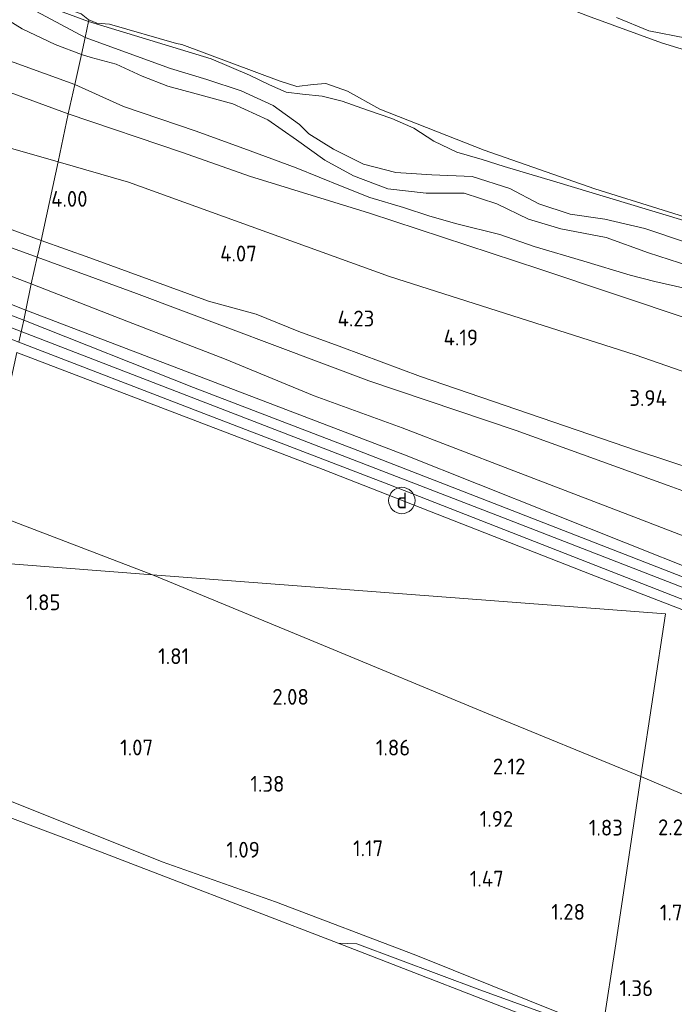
# Model space of a CAD drawing. Extents: x 126429 to 133038, y 413091 to 414846.
# Tile 125 of 256: x 127636 to 127710, y 414334 to 414446. Entities that reach past the tile are written whole.
import ezdxf
from ezdxf.enums import TextEntityAlignment as Align
from ezdxf.lldxf.tags import DXFTag

# ---------------------------------------------------------------- set-up
doc = ezdxf.new("R2010")
doc.units = 0
for name, color, linetype, lineweight in [('B-ME-GR-GRAS-GV', 60, 'Continuous', 13), ('B-ME-GW-TALUD_KRUIN-G', 90, 'Continuous', 18), ('B-ME-GW-TALUD_TEEN-G', 90, 'Continuous', 18), ('B-ME-IE-MEUBILAIR_DIJKPAAL-S', 7, 'Continuous', 25), ('B-ME-IE-TERREINAFSCHEIDING_KUNSTMATIG_HEKWERK-G', 20, 'IE-TERREINAFSCHEIDING-KUNSTMATIG', 18), ('B-ME-OB-BEKLEDING_STEEN-GV', 30, 'Continuous', 18), ('B-ME-OB-BEKLEDING_STORTSTEEN-GV', 30, 'Continuous', 18), ('B-ME-OB-OEVERVOORZIENING-G', 7, 'Continuous', 18), ('B-ME-OG-HOOGTEPUNT-S', 7, 'Continuous', 25), ('B-ME-OG-WATER_KANAAL-GV', 120, 'Continuous', 18), ('B-ME-OG-WATER_RIVIER-GV', 130, 'Continuous', 18), ('B-ME-VH-VERHARDING_ASFALT-GV', 252, 'Continuous', 18), ('B-ME-WH-WINTERBED-G', 150, 'WH-WINTERBED', 18)]:
    doc.layers.add(name, color=color, linetype=linetype, lineweight=lineweight)
doc.styles.add('NLCS-ISO', font='NLCS-ISO.ttf')
doc.styles.add('NLCS-ISO-ANNOTATIVE-T18', font='NLCS-ISO.ttf', dxfattribs={"height": 1.8})
doc.styles.get("Standard").update_dxf_attribs({"font": 'arial.ttf'})
doc.linetypes.add('IE-TERREINAFSCHEIDING-KUNSTMATIG', pattern='A,4,[82,NLCS.SHX,S=0.75,R=90,X=0,Y=0],4,-2', length=10)
tags = doc.linetypes.add('WH-WINTERBED', pattern='A,6,-3.5,["WB",Standard,S=1.8,R=0,X=-1.5,Y=-0.9],-3.5,6,-3.5,6,-3.5,6,-3.5,6,-3.5', length=51).pattern_tags.tags
tags[6] = DXFTag(74, 10)

# ---------------------------------------------------------------- blocks, each defined once
blk = doc.blocks.new('SAL-HOOGTELABEL-SO')
at = {"color": 0, "linetype": 'ByBlock', "lineweight": -2, "style": 'NLCS-ISO-ANNOTATIVE-T18'}
blk.add_attdef('HOOGTE', text='', height=1.8, dxfattribs=at).set_placement((2.79, 0), align=Align.RIGHT)
blk = doc.blocks.new('SIE-DIJKPAAL-SO')
at = {"color": 0, "linetype": 'ByBlock', "lineweight": 18}
blk.add_circle((0, 0), 1.5, dxfattribs=at)
at = {"color": 0, "linetype": 'ByBlock', "lineweight": 18, "style": 'NLCS-ISO'}
blk.add_text('d', height=1.8, dxfattribs=at).set_placement((0, 0), align=Align.MIDDLE_CENTER)

msp = doc.modelspace()

# ---------------------------------------------------------------- linework, layer by layer
at = {"layer": 'B-ME-GR-GRAS-GV'}
for points in [[(127641.259, 414435.245, 2.378), (127640.096, 414429.767, 3.781), (127622.958, 414434.661, 4.038), (127591.324, 414445.788, 4.224), (127564.361, 414456.978, 4.32), (127535.631, 414467.957, 4.645), (127522.512, 414472.927, 4.718), (127524.535, 414477.971, 2.965), (127545.927, 414469.925, 2.99), (127561.786, 414463.813, 2.853), (127577.255, 414458.242, 2.653), (127592.296, 414452.732, 2.565), (127614.406, 414445.072, 2.29)], [(127640.096, 414429.767, 3.781), (127638.155, 414420.835, 4.532), (127621.715, 414426.855, 4.567), (127599.082, 414435.356, 4.593), (127562.537, 414450.391, 4.974), (127531.554, 414462.968, 5.28), (127520.867, 414467.234, 5.51), (127520.447, 414467.432, 5.495), (127522.512, 414472.927, 4.718), (127535.631, 414467.957, 4.645), (127564.361, 414456.978, 4.32), (127591.324, 414445.788, 4.224), (127622.958, 414434.661, 4.038)], [(127638.155, 414420.835, 4.532), (127637.728, 414418.951, 5.218), (127623.936, 414423.924, 5.33), (127612.75, 414428.099, 5.18), (127580.859, 414440.6, 5.412), (127550.379, 414453.132, 5.809), (127521.483, 414464.965, 5.997), (127519.768, 414465.67, 5.998), (127520.447, 414467.432, 5.495), (127520.867, 414467.234, 5.51), (127531.554, 414462.968, 5.28), (127562.537, 414450.391, 4.974), (127599.082, 414435.356, 4.593), (127621.715, 414426.855, 4.567)], [(127583.888, 414463.764, 1.149), (127588.415, 414462.877, 1.078), (127593.664, 414461.211, 1.057), (127599.971, 414459.275, 1.057), (127605.763, 414456.465, 1.028), (127612.629, 414454.028, 1.007), (127618.891, 414452.329, 1.086), (127623.377, 414450.416, 1.216), (127626.556, 414448.516, 1.216), (127630.044, 414447.092, 1.195), (127633.632, 414446.383, 1.233), (127636.02, 414444.876, 1.242), (127639.767, 414443.106, 1.233), (127642.745, 414441.964, 1.233), (127642.004, 414438.552, 1.519), (127621.668, 414445.926, 1.569), (127604.031, 414452.795, 1.439), (127589.206, 414458.567, 1.573), (127579.412, 414461.488, 1.452), (127576.454, 414463.054, 1.347), (127578.573, 414463.031, 1.334), (127579.432, 414463.125, 1.237), (127581.407, 414463.574, 1.175)], [(127637.045, 414415.912, 5.493), (127636.433, 414412.907, 6.194), (127608.101, 414424.185, 6.064), (127579.804, 414434.806, 6.022), (127587.501, 414433.779, 5.749), (127596.39, 414431.28, 5.555), (127612.293, 414426.014, 5.318), (127624.56, 414420.65, 5.455)], [(127711.986, 414411.867, 2.403), (127726.798, 414407.43, 2.165), (127727.515, 414410.219, 1.603), (127732.9, 414408.424, 1.483), (127737.988, 414406.738, 1.463), (127743.225, 414405.343, 1.441), (127747.694, 414404.289, 1.437), (127751.77, 414403.178, 1.565), (127751.009, 414400.667, 2.053), (127748.925, 414394.244, 3.678), (127728.747, 414399.854, 3.573), (127705.723, 414407.833, 3.551), (127677.809, 414416.739, 3.62), (127648.11, 414427.451, 3.6), (127640.096, 414429.767, 3.781), (127641.259, 414435.245, 2.378), (127654.257, 414430.848, 2.578), (127661.855, 414428.158, 2.565), (127675.534, 414423.947, 2.253), (127694.877, 414417.567, 2.415)], [(127746.128, 414386.421, 4.153), (127745.374, 414384.239, 4.29), (127735.921, 414387.248, 4.11), (127722.695, 414391.438, 4.12), (127705.991, 414396.94, 4.448), (127681.339, 414405.362, 4.563), (127672.362, 414408.71, 4.347), (127667.483, 414410.479, 4.247), (127662.62, 414412.458, 4.241), (127657.21, 414413.937, 4.242), (127643.707, 414418.844, 4.366), (127638.155, 414420.835, 4.532), (127640.096, 414429.767, 3.781), (127648.11, 414427.451, 3.6), (127677.809, 414416.739, 3.62), (127705.723, 414407.833, 3.551), (127728.747, 414399.854, 3.573), (127748.925, 414394.244, 3.678)], [(127745.374, 414384.239, 4.29), (127744.086, 414380.755, 5.178), (127735.257, 414384.051, 5.132), (127724.91, 414387.371, 5.076), (127709.491, 414392.987, 5.062), (127692.201, 414399.224, 5.162), (127675.46, 414404.887, 5.055), (127649.032, 414414.816, 5.071), (127637.728, 414418.951, 5.218), (127638.155, 414420.835, 4.532), (127643.707, 414418.844, 4.366), (127657.21, 414413.937, 4.242), (127662.62, 414412.458, 4.241), (127667.483, 414410.479, 4.247), (127672.362, 414408.71, 4.347), (127681.339, 414405.362, 4.563), (127705.991, 414396.94, 4.448), (127722.695, 414391.438, 4.12), (127735.921, 414387.248, 4.11)], [(127743.445, 414379.152, 5.14), (127742, 414375.418, 5.315), (127705.585, 414389.415, 5.089), (127691.445, 414394.85, 5.329), (127679.252, 414399.545, 5.508), (127669.222, 414403.164, 5.466), (127659.014, 414407.382, 5.548), (127648.092, 414411.606, 5.484), (127637.045, 414415.912, 5.493), (127637.728, 414418.951, 5.218), (127649.032, 414414.816, 5.071), (127675.46, 414404.887, 5.055), (127692.201, 414399.224, 5.162), (127709.491, 414392.987, 5.062), (127724.91, 414387.371, 5.076), (127735.257, 414384.051, 5.132), (127744.086, 414380.755, 5.178)], [(127742, 414375.418, 5.315), (127740.761, 414371.905, 6.278), (127739.865, 414372.215, 6.219), (127739.584, 414372.312, 6.303), (127713.013, 414383.15, 6.359), (127679.503, 414396.483, 6.485), (127657.968, 414404.695, 6.34), (127636.433, 414412.907, 6.194), (127637.045, 414415.912, 5.493), (127648.092, 414411.606, 5.484), (127659.014, 414407.382, 5.548), (127669.222, 414403.164, 5.466), (127679.252, 414399.545, 5.508), (127691.445, 414394.85, 5.329), (127705.585, 414389.415, 5.089)], [(127739.865, 414372.215, 6.219), (127739.582, 414371.463, 6.255), (127716.103, 414380.659, 6.293), (127691.072, 414390.421, 6.368), (127674.183, 414396.95, 6.305), (127655.515, 414404.123, 6.243), (127636.184, 414411.76, 6.194), (127636.433, 414412.907, 6.194), (127657.968, 414404.695, 6.34), (127679.503, 414396.483, 6.485), (127713.013, 414383.15, 6.359), (127739.584, 414372.312, 6.303)], [(127700.745, 414382.877, 6.17), (127731.198, 414371.118, 6.14), (127738.135, 414368.402, 6.228), (127739.231, 414368.014, 6.252), (127738.984, 414366.767, 5.94), (127738.332, 414364.633, 5.49), (127729.414, 414368.236, 5.428), (127711.118, 414375.175, 5.403), (127714.841, 414370.875, 5.178), (127720.901, 414368.319, 5.153), (127737.346, 414362.279, 5.228), (127735.881, 414358.773, 4.19), (127731.825, 414348.754, 2.328), (127719.807, 414354.244, 2.222), (127706.399, 414359.911, 2.368), (127709.202, 414378.412, 5.809), (127650.831, 414382.845, 2.247), (127631.501, 414390.204, 2.257), (127635.391, 414408.112, 6.144), (127670.239, 414394.809, 6.16)], [(127702.149, 414331.858, 1.103), (127702.027, 414331.076, 1.038), (127680.774, 414339.623, 1.075), (127664.837, 414345.686, 1.113), (127651.944, 414350.207, 0.988), (127634.247, 414357.301, 1.052), (127622.372, 414362.149, 1.077), (127599.996, 414371.231, 1.115), (127581.6, 414378.922, 0.977), (127561.256, 414386.462, 1.065), (127544.309, 414393.51, 1.077), (127539.858, 414395.275, 1.068), (127582.31, 414390.077, 1.057), (127630.242, 414384.409, 1.829), (127650.831, 414382.845, 2.247), (127669.834, 414374.975, 2.263), (127688.838, 414367.106, 2.279), (127706.399, 414359.911, 2.368), (127704.513, 414347.459, 1.74), (127703.446, 414340.42, 1.338)], [(127631.501, 414390.204, 2.257), (127650.831, 414382.845, 2.247), (127630.242, 414384.409, 1.829)], [(127709.202, 414378.412, 5.809), (127706.399, 414359.911, 2.368), (127688.838, 414367.106, 2.279), (127669.834, 414374.975, 2.263), (127650.831, 414382.845, 2.247)], [(127722.688, 414328.081, 1.24), (127721.113, 414323.533, 0.988), (127702.027, 414331.076, 1.038), (127702.149, 414331.858, 1.103), (127703.446, 414340.42, 1.338), (127704.513, 414347.459, 1.74), (127706.399, 414359.911, 2.368), (127719.807, 414354.244, 2.222), (127731.825, 414348.754, 2.328), (127730.205, 414345.1, 2.215), (127728.444, 414340.792, 2.053), (127725.267, 414334.064, 1.39)]]:
    msp.add_polyline3d(points, close=True, dxfattribs=at)
for points in [[(127624.914, 414452.626, 0.088), (127643.558, 414445.706, 0.01), (127643.162, 414443.884, 0.075), (127637.629, 414446.862, 0.012), (127626.977, 414450.748, -0.013)], [(127630.446, 414451.242, -0.186), (127639.276, 414447.81, -0.186), (127642.706, 414446.611, -0.186), (127643.473, 414445.986, -0.186), (127643.608, 414445.927, -0.186), (127643.558, 414445.706, 0.01), (127624.914, 414452.626, 0.088)], [(127626.977, 414450.748, -0.013), (127637.629, 414446.862, 0.012), (127643.162, 414443.884, 0.075), (127642.745, 414441.964, 1.233), (127639.767, 414443.106, 1.233), (127636.02, 414444.876, 1.242), (127633.632, 414446.383, 1.233)], [(127700.101, 414451.223, 0.464), (127725.604, 414441.238, 0.464), (127751.108, 414431.253, 0.463), (127744.745, 414432.71, 0.463), (127741.388, 414433.575, 0.479), (127738.621, 414434.181, 0.467), (127734.743, 414435.508, 0.467), (127730.445, 414436.398, 0.493), (127726.3, 414437.863, 0.507), (127722.864, 414439.562, 0.557), (127719.514, 414440.885, 0.46), (127716.619, 414442.163, 0.533), (127714.184, 414442.813, 0.511), (127711.572, 414443.814, 0.511), (127707.295, 414444.678, 0.501), (127703.625, 414446.165, 0.479)], [(127621.668, 414445.926, 1.569), (127642.004, 414438.552, 1.519), (127641.259, 414435.245, 2.378), (127614.406, 414445.072, 2.29)], [(127717.67, 414421.166, 0.015), (127696.457, 414427.574, 0.033), (127690.821, 414429.223, 0.029), (127688.334, 414430.048, 0.029), (127685.472, 414430.889, -0.029), (127682.839, 414432.13, -0.055), (127680.56, 414433.595, -0.055), (127678.053, 414434.682, -0.055), (127675.295, 414435.629, -0.051), (127672.405, 414436.662, -0.053), (127670.13, 414437.253, -0.081), (127667.886, 414437.462, -0.075), (127666.046, 414437.702, -0.067), (127664.15, 414438.536, -0.051), (127661.879, 414439.622, -0.045), (127657.492, 414441.471, -0.035), (127643.558, 414445.706, 0.01), (127643.608, 414445.927, -0.186), (127644.522, 414445.53, -0.186), (127645.959, 414445.417, -0.186), (127653.582, 414443.203, -0.186), (127654.176, 414443.114, -0.186), (127665.251, 414438.986, -0.186), (127667.258, 414438.336, -0.186), (127669.107, 414438.549, -0.186), (127670.55, 414438.669, -0.186), (127673.033, 414437.807, -0.186), (127676.703, 414435.758, -0.186), (127688.578, 414431.08, -0.186), (127701.168, 414426.716, -0.186), (127716.703, 414421.859, -0.186)], [(127703.625, 414446.165, 0.479), (127707.295, 414444.678, 0.501), (127711.572, 414443.814, 0.511), (127714.184, 414442.813, 0.511), (127716.619, 414442.163, 0.533), (127719.514, 414440.885, 0.46), (127722.864, 414439.562, 0.557), (127726.3, 414437.863, 0.507), (127730.445, 414436.398, 0.493), (127734.743, 414435.508, 0.467), (127738.621, 414434.181, 0.467), (127741.388, 414433.575, 0.479), (127744.745, 414432.71, 0.463), (127751.108, 414431.253, 0.463), (127775.892, 414421.55, -0.186), (127766.102, 414424.8, -0.186), (127754.777, 414428.422, -0.186), (127745.525, 414431.133, -0.186), (127733.063, 414434.733, -0.186), (127723.589, 414437.652, -0.186), (127716.648, 414440.859, -0.186), (127708.728, 414443.283, -0.186), (127700.319, 414446.352, -0.186)], [(127711.453, 414420.66, 0.035), (127706.843, 414422.178, 0.037), (127702.304, 414423.24, 0.037), (127698.328, 414423.819, 0.045), (127694.77, 414425.015, 0.049), (127691.501, 414426.724, 0.063), (127687.206, 414428.091, 0.073), (127682.603, 414428.311, 0.073), (127678.522, 414428.57, 0.085), (127674.818, 414429.499, 0.093), (127671.431, 414431.196, 0.099), (127668.616, 414432.953, 0.099), (127667.545, 414434.008, 0.099), (127664.56, 414436.16, 0.099), (127660.934, 414437.835, 0.099), (127657.009, 414439.141, 0.097), (127652.866, 414440.375, 0.099), (127643.162, 414443.884, 0.075), (127643.558, 414445.706, 0.01), (127657.492, 414441.471, -0.035), (127661.879, 414439.622, -0.045), (127664.15, 414438.536, -0.051), (127666.046, 414437.702, -0.067), (127667.886, 414437.462, -0.075), (127670.13, 414437.253, -0.081), (127672.405, 414436.662, -0.053), (127675.295, 414435.629, -0.051), (127678.053, 414434.682, -0.055), (127680.56, 414433.595, -0.055), (127682.839, 414432.13, -0.055), (127685.472, 414430.889, -0.029), (127688.334, 414430.048, 0.029), (127690.821, 414429.223, 0.029), (127696.457, 414427.574, 0.033), (127717.67, 414421.166, 0.015)], [(127713.116, 414417.529, 1.133), (127707.271, 414419.436, 1.133), (127702.45, 414421.188, 1.129), (127697.286, 414422.15, 1.129), (127693.599, 414423.243, 1.129), (127690.006, 414425.009, 1.135), (127686.285, 414426.222, 1.127), (127681.963, 414426.2, 1.137), (127677.602, 414426.701, 1.161), (127673.697, 414428.192, 1.121), (127670.434, 414429.949, 1.089), (127667.207, 414432.291, 1.097), (127663.948, 414434.542, 1.099), (127659.96, 414436.373, 1.129), (127655.807, 414437.513, 1.179), (127652.568, 414438.369, 1.215), (127649.667, 414439.521, 1.233), (127646.714, 414440.867, 1.239), (127643.844, 414441.637, 1.247), (127642.745, 414441.964, 1.233), (127643.162, 414443.884, 0.075), (127652.866, 414440.375, 0.099), (127657.009, 414439.141, 0.097), (127660.934, 414437.835, 0.099), (127664.56, 414436.16, 0.099), (127667.545, 414434.008, 0.099), (127668.616, 414432.953, 0.099), (127671.431, 414431.196, 0.099), (127674.818, 414429.499, 0.093), (127678.522, 414428.57, 0.085), (127682.603, 414428.311, 0.073), (127687.206, 414428.091, 0.073), (127691.501, 414426.724, 0.063), (127694.77, 414425.015, 0.049), (127698.328, 414423.819, 0.045), (127702.304, 414423.24, 0.037), (127706.843, 414422.178, 0.037), (127711.453, 414420.66, 0.035)], [(127712.659, 414415.109, 1.491), (127707.979, 414416.187, 1.501), (127705.151, 414416.905, 1.519), (127699.884, 414418.468, 1.533), (127694.254, 414420.164, 1.533), (127690.335, 414421.516, 1.541), (127685.455, 414422.708, 1.555), (127682.384, 414423.593, 1.561), (127679.37, 414424.568, 1.561), (127675.571, 414425.718, 1.561), (127672.397, 414426.97, 1.561), (127667.189, 414429.093, 1.575), (127661.959, 414431.006, 1.601), (127655.819, 414433.25, 1.621), (127647.544, 414436.07, 1.621), (127642.004, 414438.552, 1.519), (127642.745, 414441.964, 1.233), (127643.844, 414441.637, 1.247), (127646.714, 414440.867, 1.239), (127649.667, 414439.521, 1.233), (127652.568, 414438.369, 1.215), (127655.807, 414437.513, 1.179), (127659.96, 414436.373, 1.129), (127663.948, 414434.542, 1.099), (127667.207, 414432.291, 1.097), (127670.434, 414429.949, 1.089), (127673.697, 414428.192, 1.121), (127677.602, 414426.701, 1.161), (127681.963, 414426.2, 1.137), (127686.285, 414426.222, 1.127), (127690.006, 414425.009, 1.135), (127693.599, 414423.243, 1.129), (127697.286, 414422.15, 1.129), (127702.45, 414421.188, 1.129), (127707.271, 414419.436, 1.133), (127713.116, 414417.529, 1.133)], [(127711.986, 414411.867, 2.403), (127694.877, 414417.567, 2.415), (127675.534, 414423.947, 2.253), (127661.855, 414428.158, 2.565), (127654.257, 414430.848, 2.578), (127641.259, 414435.245, 2.378), (127642.004, 414438.552, 1.519), (127647.544, 414436.07, 1.621), (127655.819, 414433.25, 1.621), (127661.959, 414431.006, 1.601), (127667.189, 414429.093, 1.575), (127672.397, 414426.97, 1.561), (127675.571, 414425.718, 1.561), (127679.37, 414424.568, 1.561), (127682.384, 414423.593, 1.561), (127685.455, 414422.708, 1.555), (127690.335, 414421.516, 1.541), (127694.254, 414420.164, 1.533), (127699.884, 414418.468, 1.533), (127705.151, 414416.905, 1.519), (127707.979, 414416.187, 1.501), (127712.659, 414415.109, 1.491)], [(127608.101, 414424.185, 6.064), (127636.433, 414412.907, 6.194), (127636.184, 414411.76, 6.194), (127615.586, 414419.693, 6.117)], [(127623.936, 414423.924, 5.33), (127637.728, 414418.951, 5.218), (127637.045, 414415.912, 5.493), (127624.56, 414420.65, 5.455)], [(127635.642, 414409.265, 6.16), (127656.687, 414401.178, 6.206), (127677.733, 414393.091, 6.252), (127712.605, 414379.476, 6.19), (127738.659, 414369.261, 6.196), (127738.469, 414368.702, 6.196), (127740.458, 414367.952, 6.196), (127740.661, 414368.475, 6.264), (127773.346, 414355.816, 6.29), (127796.352, 414347.169, 6.36)], [(127795.472, 414340.75, 5.818), (127787.851, 414343.593, 5.693), (127773.908, 414348.492, 5.53), (127761.126, 414353.341, 5.393), (127744.524, 414359.182, 5.305), (127737.346, 414362.279, 5.228), (127738.332, 414364.633, 5.49), (127754.554, 414358.8, 5.515), (127773.631, 414351.719, 5.69), (127786.476, 414347.45, 5.99), (127791.161, 414345.58, 6.19), (127787.227, 414348.975, 6.281), (127771.587, 414355.221, 6.223), (127740.492, 414367.568, 6.24), (127739.231, 414368.014, 6.252), (127738.135, 414368.402, 6.228), (127731.198, 414371.118, 6.14), (127700.745, 414382.877, 6.17), (127670.239, 414394.809, 6.16), (127635.391, 414408.112, 6.144)]]:
    msp.add_polyline3d(points, dxfattribs=at)
at = {"layer": 'B-ME-GW-TALUD_KRUIN-G'}
for points in [[(127640.096, 414429.767, 3.781), (127622.958, 414434.661, 4.038), (127591.324, 414445.788, 4.224), (127564.361, 414456.978, 4.32), (127535.631, 414467.957, 4.645), (127522.512, 414472.927, 4.718), (127513.779, 414476.236, 4.767), (127487.293, 414486.623, 4.641), (127457.278, 414498.624, 4.83), (127427.961, 414510.292, 4.734), (127403.34, 414520.34, 4.973), (127373.838, 414533.855, 5.065), (127351.198, 414545.255, 5.166), (127330.101, 414557.382, 5.17), (127313.996, 414566.891, 5.023), (127289.544, 414582.727, 5.035)], [(127643.558, 414445.706, 0.01), (127624.914, 414452.626, 0.088), (127612.747, 414456.827, -0.055), (127606.902, 414459.426, -0.055), (127589.748, 414466.379, 0.062)], [(127642.745, 414441.964, 1.233), (127639.767, 414443.106, 1.233), (127636.02, 414444.876, 1.242), (127633.632, 414446.383, 1.233), (127630.044, 414447.092, 1.195), (127626.556, 414448.516, 1.216), (127623.377, 414450.416, 1.216), (127618.891, 414452.329, 1.086), (127612.629, 414454.028, 1.007), (127605.763, 414456.465, 1.028), (127599.971, 414459.275, 1.057), (127593.664, 414461.211, 1.057), (127588.415, 414462.877, 1.078), (127583.888, 414463.764, 1.149), (127581.407, 414463.574, 1.175), (127579.432, 414463.125, 1.237), (127578.573, 414463.031, 1.334), (127576.454, 414463.054, 1.347)], [(127751.108, 414431.253, 0.463), (127744.745, 414432.71, 0.463), (127741.388, 414433.575, 0.479), (127738.621, 414434.181, 0.467), (127734.743, 414435.508, 0.467), (127730.445, 414436.398, 0.493), (127726.3, 414437.863, 0.507), (127722.864, 414439.562, 0.557), (127719.514, 414440.885, 0.46), (127716.619, 414442.163, 0.533), (127714.184, 414442.813, 0.511), (127711.572, 414443.814, 0.511), (127707.295, 414444.678, 0.501), (127703.625, 414446.165, 0.479)], [(127751.493, 414411.099, -0.186), (127736.061, 414415.522, -0.029), (127729.961, 414417.394, -0.014), (127717.67, 414421.166, 0.015), (127696.457, 414427.574, 0.033), (127690.821, 414429.223, 0.029), (127688.334, 414430.048, 0.029), (127685.472, 414430.889, -0.029), (127682.839, 414432.13, -0.055), (127680.56, 414433.595, -0.055), (127678.053, 414434.682, -0.055), (127675.295, 414435.629, -0.051), (127672.405, 414436.662, -0.053), (127670.13, 414437.253, -0.081), (127667.886, 414437.462, -0.075), (127666.046, 414437.702, -0.067), (127664.15, 414438.536, -0.051), (127661.879, 414439.622, -0.045), (127657.492, 414441.471, -0.035), (127643.558, 414445.706, 0.01)], [(127713.116, 414417.529, 1.133), (127707.271, 414419.436, 1.133), (127702.45, 414421.188, 1.129), (127697.286, 414422.15, 1.129), (127693.599, 414423.243, 1.129), (127690.006, 414425.009, 1.135), (127686.285, 414426.222, 1.127), (127681.963, 414426.2, 1.137), (127677.602, 414426.701, 1.161), (127673.697, 414428.192, 1.121), (127670.434, 414429.949, 1.089), (127667.207, 414432.291, 1.097), (127663.948, 414434.542, 1.099), (127659.96, 414436.373, 1.129), (127655.807, 414437.513, 1.179), (127652.568, 414438.369, 1.215), (127649.667, 414439.521, 1.233), (127646.714, 414440.867, 1.239), (127643.844, 414441.637, 1.247), (127642.745, 414441.964, 1.233)], [(127636.433, 414412.907, 6.194), (127608.101, 414424.185, 6.064), (127579.804, 414434.806, 6.022)], [(127640.096, 414429.767, 3.781), (127648.11, 414427.451, 3.6), (127677.809, 414416.739, 3.62), (127705.723, 414407.833, 3.551), (127728.747, 414399.854, 3.573), (127748.925, 414394.244, 3.678), (127772.699, 414387.528, 3.721), (127801.228, 414381.774, 4.021), (127805.455, 414381.57, 4.143), (127808.675, 414380.764, 4.235), (127813.254, 414379.626, 4.319), (127831.602, 414376.065, 4.563), (127847.827, 414373.196, 4.771), (127854.653, 414370.976, 4.769), (127858.743, 414369.677, 4.799), (127865.795, 414367.795, 4.911)], [(127612.75, 414428.099, 5.18), (127623.936, 414423.924, 5.33), (127637.728, 414418.951, 5.218)], [(127637.728, 414418.951, 5.218), (127649.032, 414414.816, 5.071)], [(127649.032, 414414.816, 5.071), (127675.46, 414404.887, 5.055), (127692.201, 414399.224, 5.162), (127709.491, 414392.987, 5.062), (127724.91, 414387.371, 5.076), (127735.257, 414384.051, 5.132), (127744.086, 414380.755, 5.178), (127752.75, 414377.723, 5.336), (127758.917, 414375.972, 5.342), (127764.028, 414374.732, 5.342), (127769.462, 414373.267, 5.304), (127777.724, 414370.923, 5.362), (127782.419, 414369.774, 5.384), (127786.593, 414368.372, 5.408), (127791.462, 414366.851, 5.422), (127797.007, 414365.471, 5.406)], [(127739.584, 414372.312, 6.303), (127713.013, 414383.15, 6.359), (127679.503, 414396.483, 6.485), (127657.968, 414404.695, 6.34), (127636.433, 414412.907, 6.194)], [(127738.135, 414368.402, 6.228), (127731.198, 414371.118, 6.14), (127700.745, 414382.877, 6.17), (127670.239, 414394.809, 6.16), (127635.391, 414408.112, 6.144)], [(127702.027, 414331.076, 1.038), (127680.774, 414339.623, 1.075), (127664.837, 414345.686, 1.113), (127651.944, 414350.207, 0.988), (127634.247, 414357.301, 1.052), (127622.372, 414362.149, 1.077), (127599.996, 414371.231, 1.115), (127581.6, 414378.922, 0.977), (127561.256, 414386.462, 1.065), (127544.309, 414393.51, 1.077), (127539.858, 414395.275, 1.068)]]:
    msp.add_polyline3d(points, dxfattribs=at)
at = {"layer": 'B-ME-GW-TALUD_TEEN-G'}
for points in [[(127638.155, 414420.835, 4.532), (127621.715, 414426.855, 4.567), (127599.082, 414435.356, 4.593), (127562.537, 414450.391, 4.974), (127531.554, 414462.968, 5.28), (127520.867, 414467.234, 5.51), (127520.447, 414467.432, 5.495), (127513.999, 414470.331, 5.246), (127501.833, 414475.417, 5.109), (127472.238, 414487.126, 5.338), (127440.692, 414499.249, 5.46), (127412.119, 414509.5, 5.472), (127384.798, 414520.407, 5.594), (127370.029, 414526.902, 5.618)], [(127576.454, 414463.054, 1.347), (127579.412, 414461.488, 1.452), (127589.206, 414458.567, 1.573), (127604.031, 414452.795, 1.439), (127621.668, 414445.926, 1.569), (127642.004, 414438.552, 1.519)], [(127643.162, 414443.884, 0.075), (127637.629, 414446.862, 0.012), (127626.977, 414450.748, -0.013)], [(127711.453, 414420.66, 0.035), (127706.843, 414422.178, 0.037), (127702.304, 414423.24, 0.037), (127698.328, 414423.819, 0.045), (127694.77, 414425.015, 0.049), (127691.501, 414426.724, 0.063), (127687.206, 414428.091, 0.073), (127682.603, 414428.311, 0.073), (127678.522, 414428.57, 0.085), (127674.818, 414429.499, 0.093), (127671.431, 414431.196, 0.099), (127668.616, 414432.953, 0.099), (127667.545, 414434.008, 0.099), (127664.56, 414436.16, 0.099), (127660.934, 414437.835, 0.099), (127657.009, 414439.141, 0.097), (127652.866, 414440.375, 0.099), (127643.162, 414443.884, 0.075)], [(127642.004, 414438.552, 1.519), (127647.544, 414436.07, 1.621), (127655.819, 414433.25, 1.621), (127661.959, 414431.006, 1.601), (127667.189, 414429.093, 1.575), (127672.397, 414426.97, 1.561), (127675.571, 414425.718, 1.561), (127679.37, 414424.568, 1.561), (127682.384, 414423.593, 1.561), (127685.455, 414422.708, 1.555), (127690.335, 414421.516, 1.541), (127694.254, 414420.164, 1.533), (127699.884, 414418.468, 1.533), (127705.151, 414416.905, 1.519), (127707.979, 414416.187, 1.501), (127712.659, 414415.109, 1.491)], [(127612.293, 414426.014, 5.318), (127624.56, 414420.65, 5.455), (127637.045, 414415.912, 5.493)], [(127794.173, 414369.527, 4.752), (127790.164, 414370.912, 4.602), (127785.755, 414372.102, 4.54), (127778.926, 414374.3, 4.484), (127770.342, 414376.389, 4.476), (127763.659, 414378.246, 4.428), (127757.584, 414379.887, 4.322), (127751.301, 414382.157, 4.222), (127745.374, 414384.239, 4.29), (127735.921, 414387.248, 4.11), (127722.695, 414391.438, 4.12), (127705.991, 414396.94, 4.448), (127681.339, 414405.362, 4.563), (127672.362, 414408.71, 4.347), (127667.483, 414410.479, 4.247), (127662.62, 414412.458, 4.241), (127657.21, 414413.937, 4.242), (127643.707, 414418.844, 4.366), (127638.155, 414420.835, 4.532)], [(127637.045, 414415.912, 5.493), (127648.092, 414411.606, 5.484)], [(127648.092, 414411.606, 5.484), (127659.014, 414407.382, 5.548), (127669.222, 414403.164, 5.466), (127679.252, 414399.545, 5.508), (127691.445, 414394.85, 5.329), (127705.585, 414389.415, 5.089), (127742, 414375.418, 5.315), (127762.792, 414367.698, 5.632), (127791.08, 414356.601, 5.728), (127822.641, 414344.743, 5.95), (127833.784, 414340.647, 6.246), (127852.244, 414333.817, 6.238), (127881.437, 414323.028, 6.302), (127890.957, 414319.155, 6.351), (127908.013, 414313.641, 6.359), (127931.275, 414305.539, 6.079), (127962.305, 414293.499, 6.065), (127984.555, 414285.715, 6.031), (128014.918, 414274.238, 5.865), (128043.497, 414264.088, 5.759), (128056.525, 414259.855, 5.589), (128066.721, 414255.57, 5.563)], [(127631.501, 414390.204, 2.257), (127650.831, 414382.845, 2.247)], [(127706.399, 414359.911, 2.368), (127688.838, 414367.106, 2.279), (127669.834, 414374.975, 2.263), (127650.831, 414382.845, 2.247)], [(127706.399, 414359.911, 2.368), (127719.807, 414354.244, 2.222), (127731.825, 414348.754, 2.328), (127743.375, 414344.988, 2.245), (127761.087, 414339.18, 2.173), (127781.227, 414332.884, 2.439), (127805.819, 414323.134, 2.417), (127821.7, 414317.165, 2.209), (127835.116, 414312.531, 2.43)]]:
    msp.add_polyline3d(points, dxfattribs=at)
at = {"layer": 'B-ME-IE-TERREINAFSCHEIDING_KUNSTMATIG_HEKWERK-G'}
for points in [[(127524.535, 414477.971, 2.965), (127545.927, 414469.925, 2.99), (127561.786, 414463.813, 2.853), (127577.255, 414458.242, 2.653), (127592.296, 414452.732, 2.565), (127614.406, 414445.072, 2.29), (127641.259, 414435.245, 2.378)], [(127641.259, 414435.245, 2.378), (127654.257, 414430.848, 2.578), (127661.855, 414428.158, 2.565), (127675.534, 414423.947, 2.253), (127694.877, 414417.567, 2.415), (127711.986, 414411.867, 2.403), (127726.798, 414407.43, 2.165), (127727.515, 414410.219, 1.603), (127728.682, 414413.958, 1.103), (127729.434, 414416.019, 0.043), (127729.961, 414417.394, -0.014)]]:
    msp.add_polyline3d(points, dxfattribs=at)
at = {"layer": 'B-ME-OB-BEKLEDING_STEEN-GV'}
msp.add_polyline3d([(127702.027, 414331.076, 1.038), (127701.797, 414329.515, 0.85), (127696.789, 414331.351, 0.85), (127671.958, 414340.982, 0.85), (127674.068, 414340.881, 0.89), (127688.073, 414335.674, 1.038), (127696.859, 414332.495, 1.038)], close=True, dxfattribs=at)
at = {"layer": 'B-ME-OB-BEKLEDING_STORTSTEEN-GV'}
msp.add_polyline3d([(127680.774, 414339.623, 1.075), (127702.027, 414331.076, 1.038), (127696.859, 414332.495, 1.038), (127688.073, 414335.674, 1.038), (127674.068, 414340.881, 0.89), (127671.958, 414340.982, 0.85), (127652.612, 414348.397, 0.85), (127642.149, 414352.402, 0.85), (127630.54, 414356.789, 0.85), (127621.246, 414360.814, 0.85), (127605.052, 414366.682, 0.85), (127593.367, 414372.056, 0.85), (127603.784, 414368.431, 1.125), (127619.147, 414362.66, 1.1), (127624.979, 414360.516, 1.113), (127634.247, 414357.301, 1.052), (127651.944, 414350.207, 0.988), (127664.837, 414345.686, 1.113)], close=True, dxfattribs=at)
at = {"layer": 'B-ME-OB-OEVERVOORZIENING-G'}
for points in [[(127647.656, 414465.397, -0.186), (127653.67, 414464.487, -0.186), (127661.714, 414462.918, -0.186), (127665.512, 414461.306, -0.186), (127667.834, 414459.251, -0.186), (127669.892, 414457.709, -0.186), (127673.533, 414456.858, -0.186), (127677.902, 414455.838, -0.186), (127680.58, 414454.861, -0.186), (127691.065, 414449.997, -0.186), (127700.319, 414446.352, -0.186), (127708.728, 414443.283, -0.186), (127716.648, 414440.859, -0.186), (127723.589, 414437.652, -0.186), (127733.063, 414434.733, -0.186), (127745.525, 414431.133, -0.186), (127754.777, 414428.422, -0.186), (127766.102, 414424.8, -0.186), (127775.892, 414421.55, -0.186)], [(127643.608, 414445.927, -0.186), (127644.522, 414445.53, -0.186), (127645.959, 414445.417, -0.186), (127653.582, 414443.203, -0.186), (127654.176, 414443.114, -0.186), (127665.251, 414438.986, -0.186), (127667.258, 414438.336, -0.186), (127669.107, 414438.549, -0.186), (127670.55, 414438.669, -0.186), (127673.033, 414437.807, -0.186), (127676.703, 414435.758, -0.186), (127688.578, 414431.08, -0.186), (127701.168, 414426.716, -0.186), (127716.703, 414421.859, -0.186)], [(127534.983, 414395.852, 0.85), (127551.412, 414389.011, 0.85), (127564.59, 414383.725, 0.85), (127581.725, 414377.126, 0.85), (127593.367, 414372.056, 0.85), (127605.052, 414366.682, 0.85), (127621.246, 414360.814, 0.85), (127630.54, 414356.789, 0.85), (127642.149, 414352.402, 0.85), (127652.612, 414348.397, 0.85), (127671.958, 414340.982, 0.85), (127696.789, 414331.351, 0.85), (127701.797, 414329.515, 0.85)]]:
    msp.add_polyline3d(points, dxfattribs=at)
at = {"layer": 'B-ME-OG-WATER_KANAAL-GV'}
for points in [[(127716.703, 414421.859, -0.186), (127701.168, 414426.716, -0.186), (127688.578, 414431.08, -0.186), (127676.703, 414435.758, -0.186), (127673.033, 414437.807, -0.186), (127670.55, 414438.669, -0.186), (127669.107, 414438.549, -0.186), (127667.258, 414438.336, -0.186), (127665.251, 414438.986, -0.186), (127654.176, 414443.114, -0.186), (127653.582, 414443.203, -0.186), (127645.959, 414445.417, -0.186), (127644.522, 414445.53, -0.186), (127643.608, 414445.927, -0.186)], [(127700.319, 414446.352, -0.186), (127708.728, 414443.283, -0.186), (127716.648, 414440.859, -0.186), (127723.589, 414437.652, -0.186), (127733.063, 414434.733, -0.186), (127745.525, 414431.133, -0.186), (127754.777, 414428.422, -0.186), (127766.102, 414424.8, -0.186), (127775.892, 414421.55, -0.186), (127795.962, 414413.692, -0.186)]]:
    msp.add_polyline3d(points, dxfattribs=at)
at = {"layer": 'B-ME-OG-WATER_RIVIER-GV'}
msp.add_polyline3d([(127372.565, 414233.613, 0.85), (127339.067, 414246.709, 0.85), (127304.387, 414260.901, 0.85), (127275.98, 414272.587, 0.85), (127254.271, 414281.798, 0.85), (127269.612, 414427.839, 0.85), (127526.663, 414396.882, 0.482), (127534.983, 414395.852, 0.85), (127551.412, 414389.011, 0.85), (127564.59, 414383.725, 0.85), (127581.725, 414377.126, 0.85), (127593.367, 414372.056, 0.85), (127605.052, 414366.682, 0.85), (127621.246, 414360.814, 0.85), (127630.54, 414356.789, 0.85), (127642.149, 414352.402, 0.85), (127652.612, 414348.397, 0.85), (127671.958, 414340.982, 0.85), (127696.789, 414331.351, 0.85), (127701.797, 414329.515, 0.85), (127669.779, 414117.257, 0.85)], dxfattribs=at)
at = {"layer": 'B-ME-VH-VERHARDING_ASFALT-GV'}
for points in [[(127466.891, 414477.545, 6.392), (127503.691, 414463.181, 6.416), (127515.831, 414458.367, 6.377), (127516.151, 414459.157, 6.391), (127517.075, 414458.803, 6.391), (127517.94, 414458.471, 6.398), (127517.644, 414457.73, 6.382), (127551.693, 414444.394, 6.162), (127573.341, 414436.011, 6.101), (127594.989, 414427.627, 6.04), (127615.586, 414419.693, 6.117), (127636.184, 414411.76, 6.194), (127635.642, 414409.265, 6.16), (127615.727, 414416.966, 6.167), (127595.813, 414424.667, 6.173), (127572.938, 414433.523, 6.197), (127550.062, 414442.378, 6.22), (127516.671, 414455.293, 6.334), (127516.396, 414454.517, 6.27), (127515.449, 414454.9, 6.288), (127514.502, 414455.283, 6.303), (127514.826, 414456.039, 6.315), (127504.639, 414460.07, 6.307), (127473.95, 414472.161, 6.467)], [(127796.352, 414347.169, 6.36), (127773.346, 414355.816, 6.29), (127740.661, 414368.475, 6.264), (127740.458, 414367.952, 6.196), (127738.469, 414368.702, 6.196), (127738.659, 414369.261, 6.196), (127712.605, 414379.476, 6.19), (127677.733, 414393.091, 6.252), (127656.687, 414401.178, 6.206), (127635.642, 414409.265, 6.16), (127636.184, 414411.76, 6.194), (127655.515, 414404.123, 6.243), (127674.183, 414396.95, 6.305), (127691.072, 414390.421, 6.368), (127716.103, 414380.659, 6.293), (127739.582, 414371.463, 6.255), (127739.865, 414372.215, 6.219), (127740.761, 414371.905, 6.278), (127741.841, 414371.531, 6.265), (127741.519, 414370.796, 6.313), (127753.786, 414366.049, 6.251), (127773.705, 414358.267, 6.313), (127790.596, 414351.839, 6.338), (127809.267, 414344.767, 6.426)]]:
    msp.add_polyline3d(points, dxfattribs=at)
at = {"layer": 'B-ME-WH-WINTERBED-G'}
for points in [[(127285.61, 414552.155, 6.413), (127318.143, 414538.136, 6.379), (127343.959, 414527.02, 6.381), (127369.776, 414515.905, 6.383), (127390.926, 414507.063, 6.383), (127412.077, 414498.221, 6.383), (127432.465, 414490.017, 6.419), (127452.854, 414481.814, 6.454), (127475.346, 414472.979, 6.456), (127497.839, 414464.145, 6.458), (127515.614, 414457.237, 6.35), (127517.103, 414456.644, 6.36), (127543.457, 414446.395, 6.387), (127568.468, 414436.596, 6.289), (127593.48, 414426.798, 6.19), (127614.694, 414418.646, 6.175), (127635.909, 414410.495, 6.16)], [(127635.909, 414410.495, 6.16), (127663.589, 414399.802, 6.234), (127691.269, 414389.11, 6.308), (127715.373, 414379.765, 6.288), (127739.477, 414370.42, 6.267), (127741.332, 414369.719, 6.267), (127764.82, 414360.602, 6.316), (127788.308, 414351.485, 6.365), (127814.327, 414341.742, 6.487), (127840.347, 414332, 6.609), (127864.391, 414323.069, 6.608), (127888.436, 414314.139, 6.607), (127890.399, 414313.435, 6.608), (127915.71, 414304.036, 6.613), (127941.022, 414294.638, 6.618), (127967.891, 414284.784, 6.65), (127994.761, 414274.93, 6.682), (128024.196, 414264.503, 6.652), (128053.632, 414254.077, 6.621), (128055.451, 414253.468, 6.641), (128066.084, 414249.731, 6.685)]]:
    msp.add_polyline3d(points, dxfattribs=at)

# ---------------------------------------------------------------- block references
at = {"layer": 'B-ME-IE-MEUBILAIR_DIJKPAAL-S'}
msp.add_blockref('SIE-DIJKPAAL-SO', (127679.199, 414391.283, 6.305), dxfattribs=at)
at = {"layer": 'B-ME-OG-HOOGTEPUNT-S'}
for p, values in [((127640.66, 414424.661, 4.002), {'HOOGTE': '4.00'}), ((127659.914, 414418.444, 4.068), {'HOOGTE': '4.07'}), ((127673.274, 414411.065, 4.23), {'HOOGTE': '4.23'}), ((127685.076, 414408.907, 4.193), {'HOOGTE': '4.19'}), ((127706.556, 414402.027, 3.943), {'HOOGTE': '3.94'}), ((127637.58, 414378.812, 1.846), {'HOOGTE': '1.85'}), ((127652.211, 414372.688, 1.805), {'HOOGTE': '1.81'}), ((127665.827, 414368.066, 2.084), {'HOOGTE': '2.08'}), ((127648.108, 414362.31, 1.068), {'HOOGTE': '1.07'}), ((127677.358, 414362.299, 1.855), {'HOOGTE': '1.86'}), ((127690.465, 414360.156, 2.118), {'HOOGTE': '2.12'}), ((127663.05, 414358.183, 1.384), {'HOOGTE': '1.38'}), ((127689.073, 414354.198, 1.918), {'HOOGTE': '1.92'}), ((127701.553, 414353.197, 1.83), {'HOOGTE': '1.83'}), ((127709.253, 414353.245, 2.208), {'HOOGTE': '2.21'}), ((127660.252, 414350.692, 1.088), {'HOOGTE': '1.09'}), ((127674.289, 414350.859, 1.168), {'HOOGTE': '1.17'}), ((127687.991, 414347.399, 1.468), {'HOOGTE': '1.47'}), ((127697.243, 414343.632, 1.28), {'HOOGTE': '1.28'}), ((127709.184, 414343.556, 1.706), {'HOOGTE': '1.71'}), ((127704.981, 414334.955, 1.356), {'HOOGTE': '1.36'})]:
    msp.add_blockref('SAL-HOOGTELABEL-SO', p, dxfattribs=at).add_auto_attribs(values)

doc.saveas('drawing.dxf')
